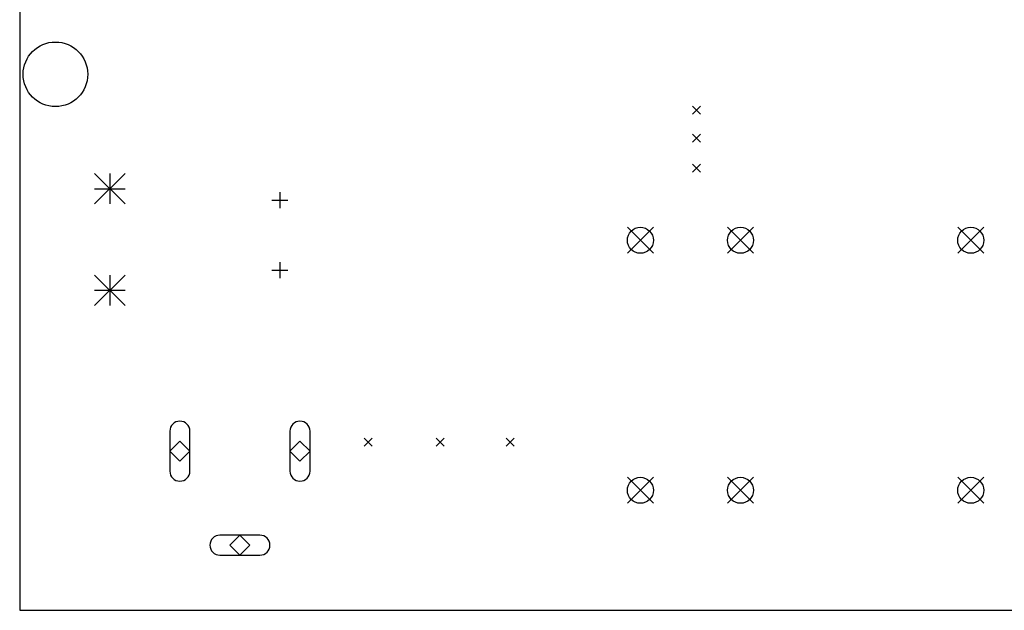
# Model space of a CAD drawing. Extents: x 148 to 248, y -152 to -40.
# Tile 4 of 6: x 150 to 199, y -125 to -95. Entities that reach past the tile are written whole.
import ezdxf

# ---------------------------------------------------------------- set-up
doc = ezdxf.new("R2010")
doc.units = 0
doc.layers.add('BLACK', color=7, linetype='CONTINUOUS')

msp = doc.modelspace()

# ---------------------------------------------------------------- linework, layer by layer
at = {"layer": 'BLACK', "linetype": 'CONTINUOUS'}
for p, q in [((150, -40), (150, -125)), ((183.6, -99.8), (184, -100.2)), ((184, -99.8), (183.6, -100.2)), ((183.6, -101.2), (184, -101.6)), ((184, -101.2), (183.6, -101.6)), ((183.6, -102.7), (184, -103.1)), ((184, -102.7), (183.6, -103.1)), ((153.74, -103.16), (155.26, -104.68)), ((155.26, -103.16), (153.74, -104.68)), ((154.5, -103.16), (154.5, -104.68)), ((153.74, -103.92), (155.26, -103.92)), ((163, -104.1), (163, -104.9)), ((162.6, -104.5), (163.4, -104.5)), ((180.35, -105.85), (181.65, -107.15)), ((181.65, -105.85), (180.35, -107.15)), ((185.35, -105.85), (186.65, -107.15)), ((186.65, -105.85), (185.35, -107.15)), ((196.85, -105.85), (198.15, -107.15)), ((198.15, -105.85), (196.85, -107.15)), ((163, -107.6), (163, -108.4)), ((162.6, -108), (163.4, -108)), ((153.74, -108.24), (155.26, -109.76)), ((155.26, -108.24), (153.74, -109.76)), ((154.5, -108.24), (154.5, -109.76)), ((153.74, -109), (155.26, -109)), ((157.5, -116.0425), (157.5, -118.0425)), ((158.5, -118.0425), (158.5, -116.0425)), ((163.5, -116.0425), (163.5, -118.0425)), ((164.5, -118.0425), (164.5, -116.0425)), ((158, -116.5425), (157.5, -117.0425)), ((158.5, -117.0425), (158, -116.5425)), ((164, -116.5425), (163.5, -117.0425)), ((164.5, -117.0425), (164, -116.5425)), ((167.2, -116.4), (167.6, -116.8)), ((167.6, -116.4), (167.2, -116.8)), ((170.8, -116.4), (171.2, -116.8)), ((171.2, -116.4), (170.8, -116.8)), ((174.3, -116.4), (174.7, -116.8)), ((174.7, -116.4), (174.3, -116.8)), ((157.5, -117.0425), (158, -117.5425)), ((158, -117.5425), (158.5, -117.0425)), ((163.5, -117.0425), (164, -117.5425)), ((164, -117.5425), (164.5, -117.0425)), ((180.35, -118.35), (181.65, -119.65)), ((181.65, -118.35), (180.35, -119.65)), ((185.35, -118.35), (186.65, -119.65)), ((186.65, -118.35), (185.35, -119.65)), ((196.85, -118.35), (198.15, -119.65)), ((198.15, -118.35), (196.85, -119.65)), ((162, -121.2425), (160, -121.2425)), ((161, -121.2425), (160.5, -121.7425)), ((161.5, -121.7425), (161, -121.2425)), ((160.5, -121.7425), (161, -122.2425)), ((161, -122.2425), (161.5, -121.7425)), ((160, -122.2425), (162, -122.2425)), ((150, -125), (248, -125))]:
    msp.add_line(p, q, dxfattribs=at)
at = {"layer": 'BLACK'}
for centre, radius in [((151.785786, -98.2), 1.614214), ((181, -106.5), 0.65), ((186, -106.5), 0.65), ((197.5, -106.5), 0.65), ((181, -119), 0.65), ((186, -119), 0.65), ((197.5, -119), 0.65)]:
    msp.add_circle(centre, radius, dxfattribs=at)
for centre, start, end in [((158, -116.0425), 0, 180), ((164, -116.0425), 0, 180), ((158, -118.0425), -180, 0), ((164, -118.0425), -180, 0), ((160, -121.7425), 90, 270), ((162, -121.7425), -90, 90)]:
    msp.add_arc(centre, 0.5, start, end, dxfattribs=at)

doc.saveas('drawing.dxf')
